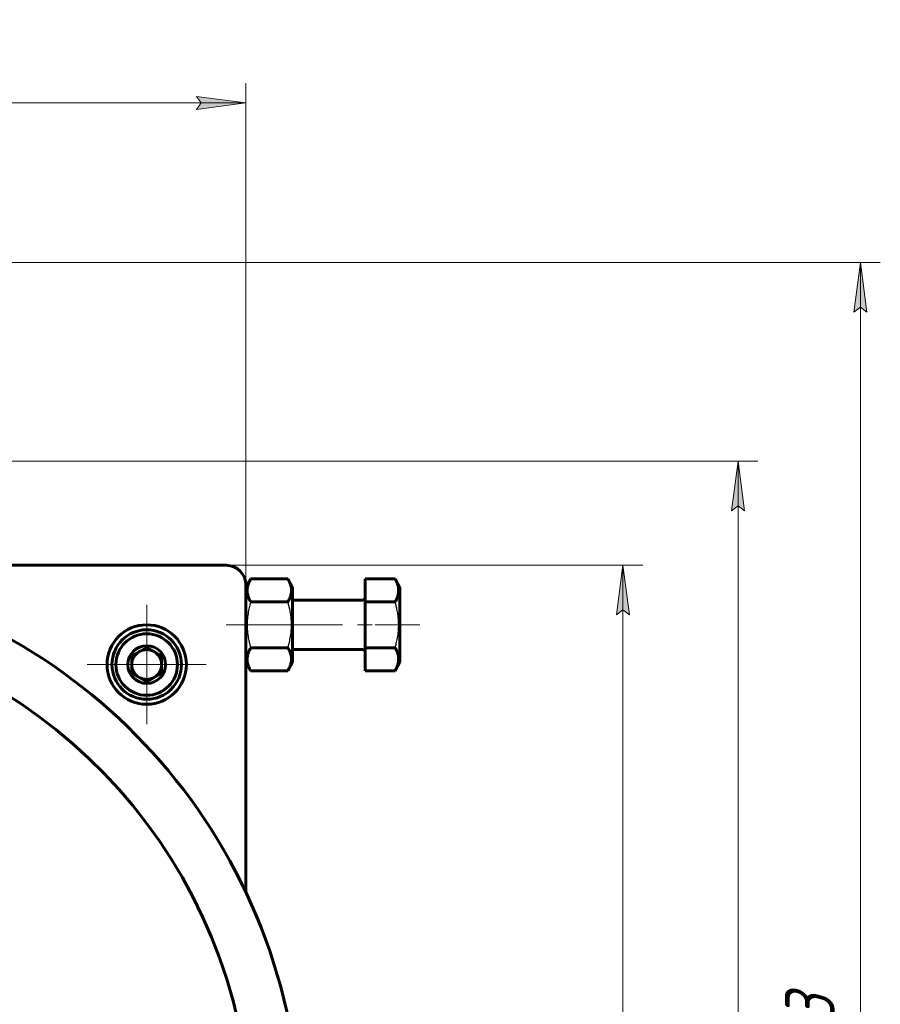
# Model space of a CAD drawing. Header units: millimetres. Extents: x 0 to 841, y 0 to 594.
# Tile 22 of 22: x 635 to 722, y 310 to 410. Entities that reach past the tile are written whole.
import ezdxf

# ---------------------------------------------------------------- set-up
doc = ezdxf.new("R2010")
doc.units = ezdxf.units.MM
for name, pattern in [('K5LT-1', [0]), ('K5LT_AXLED', [12, 7.5, -1.5, 1.5, -1.5]), ('K5LT_BASIC', [0]), ('K5LT_THIN', [0])]:
    doc.linetypes.add(name, pattern=pattern)
doc.layers.add('Системный слой', color=7, linetype='Continuous')
doc.layers.add('Системный слой (1)', color=251, linetype='Continuous', true_color=0x6c6c6c)
doc.styles.add('KDIMTEXTSTYLE', font='txt', dxfattribs={"width": 0.96, "oblique": 15, "height": 5})
doc.styles.add('KTEXTSTYLE', font='txt', dxfattribs={"width": 0.96, "height": 5})
doc.dimstyles.new('KDIMSTYLE (1.00)', dxfattribs={"dimtxt": 5, "dimasz": 1, "dimexe": 2, "dimexo": 0, "dimgap": 1, "dimtad": 1, "dimtxsty": 'KDIMTEXTSTYLE', "dimsah": 1, "dimcen": 0, "dimdle": 1, "dimadec": 0, "dimazin": 0, "dimtfac": 0.667, "dimtmove": 0, "dimatfit": 3, "dimfxl": 1, "dimtvp": 1, "dimtolj": 1, "dimtzin": 0, "dimarcsym": 0})

# ---------------------------------------------------------------- blocks, each defined once
blk = doc.blocks.new('U99')
at = {"layer": 'Системный слой (1)', "color": 30, "linetype": 'K5LT_AXLED', "lineweight": 18, "true_color": 0xff8000}
for q in [(648.181, 350.626), (642.181, 344.626), (654.181, 344.626), (648.181, 338.626)]:
    blk.add_line((648.181, 344.626), q, dxfattribs=at)
blk = doc.blocks.new('D12')
at = {"layer": 'Системный слой (1)'}
for points in [[(548.681, 401.203), (553.681, 401.861), (553.181, 401.203), (553.681, 400.544)], [(658.181, 401.203), (653.181, 401.861), (653.681, 401.203), (653.181, 400.544)]]:
    blk.add_hatch(color=7, dxfattribs=at).paths.add_polyline_path(points)
at = {"layer": 'Системный слой (1)', "color": 7, "linetype": 'K5LT_THIN', "lineweight": 18}
for p, q in [((548.681, 297.126), (548.681, 403.203)), ((658.181, 334.068), (658.181, 403.203)), ((548.681, 401.203), (553.681, 401.861)), ((553.681, 401.861), (553.181, 401.203)), ((653.681, 401.203), (653.181, 401.861)), ((653.181, 401.861), (658.181, 401.203)), ((553.681, 400.544), (548.681, 401.203)), ((658.181, 401.203), (548.681, 401.203)), ((553.181, 401.203), (553.681, 400.544)), ((658.181, 401.203), (653.181, 400.544)), ((653.181, 400.544), (653.681, 401.203))]:
    blk.add_line(p, q, dxfattribs=at)
blk.add_wipeout([(596.37, 402.203), (596.37, 409.584), (609.928, 409.584), (609.928, 402.203)]).dxf.layer = 'Системный слой (1)'
at = {"layer": 'Системный слой (1)', "color": 7, "insert": (596.37, 408.79), "char_height": 5, "attachment_point": 1, "style": 'KTEXTSTYLE'}
blk.add_mtext('\\fArial|b0|c204|p34;\\H5.0;\\W1.000;\\Q15;\\fGOST Type AU|b0|i0|c204|p34;\\Q15;\\W0.960;109,5', dxfattribs=at)
blk = doc.blocks.new('KDIMARROW_01')
at = {"layer": 'Системный слой'}
blk.add_hatch(color=0, dxfattribs=at).paths.add_polyline_path([(0, 0), (-5, 0.658), (-4.5, 0), (-5, -0.658)])
at = {"layer": 'Системный слой', "color": 0, "linetype": 'K5LT_THIN', "lineweight": 18}
for p, q in [((-4.5, 0), (-5, 0.658)), ((-5, 0.658), (0, 0)), ((0, 0), (-5, -0.658)), ((-5, -0.658), (-4.5, 0))]:
    blk.add_line(p, q, dxfattribs=at)
at = {"layer": 'Системный слой (1)', "color": 0, "linetype": 'K5LT_THIN', "lineweight": 18}
blk.add_line((470.918, 164.534), (468.918, 164.534), dxfattribs=at)
blk = doc.blocks.new('D15')
at = {"layer": 'Системный слой (1)'}
for points in [[(696.821, 349.626), (696.163, 354.626), (695.504, 349.626), (696.163, 350.126)], [(696.163, 232.126), (696.821, 237.126), (696.163, 236.626), (695.504, 237.126)]]:
    blk.add_hatch(color=7, dxfattribs=at).paths.add_polyline_path(points)
at = {"layer": 'Системный слой (1)', "color": 7, "linetype": 'K5LT_THIN', "lineweight": 18}
for p, q in [((642.951, 354.626), (698.163, 354.626)), ((695.504, 349.626), (696.163, 354.626)), ((696.163, 354.626), (696.821, 349.626)), ((696.163, 232.126), (696.163, 354.626)), ((696.163, 350.126), (695.504, 349.626)), ((696.821, 349.626), (696.163, 350.126)), ((696.163, 232.126), (695.504, 237.126)), ((695.504, 237.126), (696.163, 236.626)), ((696.163, 236.626), (696.821, 237.126)), ((696.821, 237.126), (696.163, 232.126)), ((637.448, 232.126), (698.163, 232.126))]:
    blk.add_line(p, q, dxfattribs=at)
blk.add_wipeout([(695.163, 286.315), (687.781, 286.315), (687.781, 299.873), (695.163, 299.873)]).dxf.layer = 'Системный слой (1)'
at = {"layer": 'Системный слой (1)', "color": 7, "insert": (688.575, 286.315), "char_height": 5, "attachment_point": 1, "rotation": 90, "style": 'KTEXTSTYLE'}
blk.add_mtext('\\fArial|b0|c204|p34;\\H5.0;\\W1.000;\\Q15;\\fGOST Type AU|b0|i0|c204|p34;\\Q15;\\W0.960;122,5', dxfattribs=at)
blk = doc.blocks.new('D16')
at = {"layer": 'Системный слой (1)'}
for points in [[(708.418, 360.126), (707.76, 365.126), (707.102, 360.126), (707.76, 360.626)], [(707.76, 232.126), (708.418, 237.126), (707.76, 236.626), (707.102, 237.126)]]:
    blk.add_hatch(color=7, dxfattribs=at).paths.add_polyline_path(points)
at = {"layer": 'Системный слой (1)', "color": 7, "linetype": 'K5LT_THIN', "lineweight": 18}
for p, q in [((617.4, 365.126), (709.76, 365.126)), ((707.102, 360.126), (707.76, 365.126)), ((707.76, 365.126), (708.418, 360.126)), ((707.76, 232.126), (707.76, 365.126)), ((707.76, 360.626), (707.102, 360.126)), ((708.418, 360.126), (707.76, 360.626)), ((707.76, 232.126), (707.102, 237.126)), ((707.102, 237.126), (707.76, 236.626)), ((707.76, 236.626), (708.418, 237.126)), ((708.418, 237.126), (707.76, 232.126)), ((632.403, 232.126), (709.76, 232.126))]:
    blk.add_line(p, q, dxfattribs=at)
blk.add_wipeout([(706.76, 293.748), (699.378, 293.748), (699.378, 303.115), (706.76, 303.115)]).dxf.layer = 'Системный слой (1)'
at = {"layer": 'Системный слой (1)', "color": 7, "insert": (700.172, 293.748), "char_height": 5, "attachment_point": 1, "rotation": 90, "style": 'KTEXTSTYLE'}
blk.add_mtext('\\fArial|b0|c204|p34;\\H5.0;\\W1.000;\\Q15;\\fGOST Type AU|b0|i0|c204|p34;\\Q15;\\W0.960;133', dxfattribs=at)
blk = doc.blocks.new('D17')
at = {"layer": 'Системный слой (1)'}
for points in [[(720.746, 380.126), (720.088, 385.126), (719.43, 380.126), (720.088, 380.626)], [(720.088, 232.126), (720.746, 237.126), (720.088, 236.626), (719.43, 237.126)]]:
    blk.add_hatch(color=7, dxfattribs=at).paths.add_polyline_path(points)
at = {"layer": 'Системный слой (1)', "color": 7, "linetype": 'K5LT_THIN', "lineweight": 18}
for p, q in [((610.424, 385.126), (722.088, 385.126)), ((719.43, 380.126), (720.088, 385.126)), ((720.088, 385.126), (720.746, 380.126)), ((720.088, 232.126), (720.088, 385.126)), ((720.088, 380.626), (719.43, 380.126)), ((720.746, 380.126), (720.088, 380.626)), ((720.088, 232.126), (719.43, 237.126)), ((719.43, 237.126), (720.088, 236.626)), ((720.088, 236.626), (720.746, 237.126)), ((720.746, 237.126), (720.088, 232.126)), ((629.968, 232.126), (722.088, 232.126))]:
    blk.add_line(p, q, dxfattribs=at)
blk.add_wipeout([(719.088, 303.814), (711.706, 303.814), (711.706, 313.054), (719.088, 313.054)]).dxf.layer = 'Системный слой (1)'
at = {"layer": 'Системный слой (1)', "color": 7, "insert": (712.501, 303.814), "char_height": 5, "attachment_point": 1, "rotation": 90, "style": 'KTEXTSTYLE'}
blk.add_mtext('\\fArial|b0|c204|p34;\\H5.0;\\W1.000;\\Q15;\\fGOST Type AU|b0|i0|c204|p34;\\Q15;\\W0.960;153', dxfattribs=at)

msp = doc.modelspace()

# ---------------------------------------------------------------- linework, layer by layer
at = {"layer": 'Системный слой (1)', "color": 150, "linetype": 'K5LT_BASIC', "lineweight": 60, "true_color": 0x0080ff}
for p, q in [((656.181, 354.626), (606.181, 354.626)), ((658.181, 352.426), (658.654, 353.245)), ((658.654, 353.245), (662.409, 353.245)), ((662.409, 353.245), (662.881, 352.426)), ((670.181, 353.245), (670.181, 350.936)), ((670.181, 353.245), (673.209, 353.245)), ((673.209, 353.245), (673.681, 352.426)), ((658.181, 321.667), (658.181, 352.626)), ((662.881, 344.826), (662.881, 352.426)), ((673.681, 344.826), (673.681, 352.426)), ((669.981, 351.126), (662.881, 351.126)), ((658.654, 350.936), (662.409, 350.936)), ((670.181, 350.936), (673.209, 350.936)), ((670.181, 350.936), (670.181, 346.317)), ((648.181, 346.359), (646.681, 345.493)), ((649.681, 345.493), (648.181, 346.359)), ((658.654, 346.317), (662.409, 346.317)), ((670.181, 346.317), (673.209, 346.317)), ((670.181, 346.317), (670.181, 344.008)), ((646.681, 345.493), (646.681, 343.76)), ((649.681, 343.76), (649.681, 345.493)), ((669.981, 346.126), (662.881, 346.126)), ((658.181, 344.826), (658.654, 344.008)), ((662.409, 344.008), (662.881, 344.826)), ((673.209, 344.008), (673.681, 344.826)), ((646.681, 343.76), (648.181, 342.894)), ((648.181, 342.894), (649.681, 343.76)), ((658.654, 344.008), (662.409, 344.008)), ((670.181, 344.008), (673.209, 344.008))]:
    msp.add_line(p, q, dxfattribs=at)
at = {"layer": 'Системный слой (1)', "color": 30, "linetype": 'K5LT_AXLED', "lineweight": 18, "true_color": 0xff8000}
msp.add_line((671.209, 348.626), (675.681, 348.626), dxfattribs=at)
at = {"layer": 'Системный слой (1)', "color": 150, "linetype": 'K5LT_BASIC', "lineweight": 60, "true_color": 0x0080ff}
for radius in [4, 3.5, 3.1, 1.9]:
    msp.add_circle((648.181, 344.626), radius, dxfattribs=at)
for centre, radius, start, end in [((606.181, 297.126), 57.5, 292.6942, 247.3058), ((656.181, 352.626), 2, 0, 90), ((669.981, 351.326), 0.2, 270, 0), ((606.181, 297.126), 52.5, 295.04022, 244.95978), ((648.181, 344.626), 1.5, 120, 180), ((648.181, 344.626), 1.5, 90, 120), ((648.181, 344.626), 1.5, 60, 90), ((648.181, 344.626), 1.5, 0, 60), ((669.981, 345.926), 0.2, 0, 90), ((648.181, 344.626), 1.5, 180, 240), ((648.181, 344.626), 1.5, 300, 0), ((648.181, 344.626), 1.5, 240, 300)]:
    msp.add_arc(centre, radius, start, end, dxfattribs=at)
for points in [[(658.654, 353.245), (658.563, 353.088), (658.463, 352.884), (658.378, 352.63), (658.334, 352.467), (658.302, 352.275), (658.293, 352.068), (658.309, 351.848), (658.358, 351.602), (658.466, 351.29), (658.58, 351.064), (658.654, 350.936)], [(662.409, 350.936), (662.5, 351.093), (662.599, 351.297), (662.685, 351.551), (662.728, 351.714), (662.761, 351.906), (662.77, 352.114), (662.754, 352.333), (662.705, 352.579), (662.597, 352.891), (662.483, 353.117), (662.409, 353.245)], [(673.209, 350.936), (673.3, 351.093), (673.399, 351.297), (673.485, 351.551), (673.528, 351.714), (673.561, 351.906), (673.57, 352.114), (673.554, 352.333), (673.505, 352.579), (673.397, 352.891), (673.283, 353.117), (673.209, 353.245)], [(658.654, 346.317), (658.563, 346.159), (658.463, 345.956), (658.378, 345.702), (658.334, 345.539), (658.302, 345.347), (658.293, 345.139), (658.309, 344.92), (658.358, 344.674), (658.466, 344.362), (658.58, 344.136), (658.654, 344.008)], [(662.409, 344.008), (662.5, 344.165), (662.599, 344.369), (662.685, 344.623), (662.728, 344.786), (662.761, 344.978), (662.77, 345.185), (662.754, 345.405), (662.705, 345.651), (662.597, 345.963), (662.483, 346.189), (662.409, 346.317)], [(673.209, 344.008), (673.3, 344.165), (673.399, 344.369), (673.485, 344.623), (673.528, 344.786), (673.561, 344.978), (673.57, 345.185), (673.554, 345.405), (673.505, 345.651), (673.397, 345.963), (673.283, 346.189), (673.209, 346.317)]]:
    msp.add_open_spline(points, degree=3, knots=[0, 0, 0, 0, 2.519415, 3.210779, 3.962895, 5.042318, 6.161143, 7.147838, 8.419347, 9.952382, 12, 12, 12, 12], dxfattribs=at)
at = {"layer": 'Системный слой (1)', "color": 7, "linetype": 'K5LT-1'}
for points in [[(658.654, 350.936), (658.623, 350.828), (658.548, 350.553), (658.433, 350.054), (658.352, 349.551), (658.316, 349.163), (658.304, 348.947), (658.299, 348.807), (658.297, 348.689), (658.297, 348.563), (658.3, 348.405), (658.308, 348.214), (658.328, 347.941), (658.374, 347.546), (658.456, 347.095), (658.555, 346.673), (658.62, 346.435), (658.654, 346.317)], [(662.409, 346.317), (662.44, 346.425), (662.515, 346.7), (662.63, 347.199), (662.711, 347.702), (662.747, 348.09), (662.759, 348.306), (662.764, 348.446), (662.766, 348.564), (662.766, 348.69), (662.763, 348.848), (662.755, 349.039), (662.735, 349.312), (662.689, 349.707), (662.607, 350.158), (662.507, 350.58), (662.443, 350.818), (662.409, 350.936)], [(673.209, 346.317), (673.24, 346.425), (673.315, 346.7), (673.43, 347.199), (673.511, 347.702), (673.547, 348.09), (673.559, 348.306), (673.564, 348.446), (673.566, 348.564), (673.566, 348.69), (673.563, 348.848), (673.555, 349.039), (673.535, 349.312), (673.489, 349.707), (673.407, 350.158), (673.307, 350.58), (673.243, 350.818), (673.209, 350.936)]]:
    msp.add_open_spline(points, degree=3, knots=[0, 0, 0, 0, 3.152296, 8.024027, 14.430358, 17.4743, 18.996271, 20.518242, 21.409855, 22.301468, 24.084694, 25.867919, 27.651145, 31.792504, 37.072525, 40.536262, 44, 44, 44, 44], dxfattribs=at)

# ---------------------------------------------------------------- block references
at = {"layer": 'Системный слой (1)'}
msp.add_blockref('U99', (0, 0), dxfattribs=at)

# ---------------------------------------------------------------- next in the draw order: dimensions: what is measured, and where the dimension line sits
at = {"layer": 'Системный слой (1)', "color": 7}
dim = msp.add_linear_dim(base=(658.181, 401.203), p1=(548.681, 297.126), p2=(658.181, 334.068), dimstyle='KDIMSTYLE (1.00)', override={"dimexo": 0, "dimpost": '\\fGOST Type AU|b0|c204|p34;\\H5.0;\\W0.960;\\Q15;<>', "dimblk1": 'KDIMARROW_01', "dimblk2": 'KDIMARROW_01', "dimse1": 0, "dimse2": 0, "dimclrt": 7, "dimtol": 1, "dimtp": 0, "dimtm": 0, "dimtdec": 5, "dimtolj": 1}, dxfattribs=at)
dim.commit()
dim.dimension.update_dxf_attribs({"geometry": 'D12', "text_midpoint": (603.431, 401.203), "dimtype": 160})

# ---------------------------------------------------------------- next in the draw order: dimensions: what is measured, and where the dimension line sits
dim = msp.add_linear_dim(base=(696.163, 232.126), p1=(642.951, 354.626), p2=(637.448, 232.126), angle=90, dimstyle='KDIMSTYLE (1.00)', override={"dimexo": 0, "dimpost": '\\fGOST Type AU|b0|c204|p34;\\H5.0;\\W0.960;\\Q15;<>', "dimblk1": 'KDIMARROW_01', "dimblk2": 'KDIMARROW_01', "dimse1": 0, "dimse2": 0, "dimclrt": 7, "dimtol": 1, "dimtp": 0, "dimtm": 0, "dimtdec": 5, "dimtolj": 1}, dxfattribs=at)
dim.commit()
dim.dimension.update_dxf_attribs({"geometry": 'D15', "text_midpoint": (696.163, 293.376), "dimtype": 160})

# ---------------------------------------------------------------- next in the draw order: dimensions: what is measured, and where the dimension line sits
dim = msp.add_linear_dim(base=(707.76, 232.126), p1=(617.4, 365.126), p2=(632.403, 232.126), angle=90, dimstyle='KDIMSTYLE (1.00)', override={"dimexo": 0, "dimpost": '\\fGOST Type AU|b0|c204|p34;\\H5.0;\\W0.960;\\Q15;<>', "dimblk1": 'KDIMARROW_01', "dimblk2": 'KDIMARROW_01', "dimse1": 0, "dimse2": 0, "dimclrt": 7, "dimtol": 1, "dimtp": 0, "dimtm": 0, "dimtdec": 5, "dimtolj": 1}, dxfattribs=at)
dim.commit()
dim.dimension.update_dxf_attribs({"geometry": 'D16', "text_midpoint": (707.76, 298.626), "dimtype": 160})

# ---------------------------------------------------------------- next in the draw order: dimensions: what is measured, and where the dimension line sits
dim = msp.add_linear_dim(base=(720.088, 232.126), p1=(610.424, 385.126), p2=(629.968, 232.126), angle=90, dimstyle='KDIMSTYLE (1.00)', override={"dimexo": 0, "dimpost": '\\fGOST Type AU|b0|c204|p34;\\H5.0;\\W0.960;\\Q15;<>', "dimblk1": 'KDIMARROW_01', "dimblk2": 'KDIMARROW_01', "dimse1": 0, "dimse2": 0, "dimclrt": 7, "dimtol": 1, "dimtp": 0, "dimtm": 0, "dimtdec": 5, "dimtolj": 1}, dxfattribs=at)
dim.commit()
dim.dimension.update_dxf_attribs({"geometry": 'D17', "text_midpoint": (720.088, 308.626), "dimtype": 160})

# ---------------------------------------------------------------- next in the draw order: linework, layer by layer
at = {"layer": 'Системный слой (1)', "color": 30, "linetype": 'K5LT_AXLED', "lineweight": 18, "true_color": 0xff8000}
for p, q in [((656.181, 348.626), (660.654, 348.626)), ((660.409, 348.626), (672.181, 348.626))]:
    msp.add_line(p, q, dxfattribs=at)

doc.saveas('drawing.dxf')
